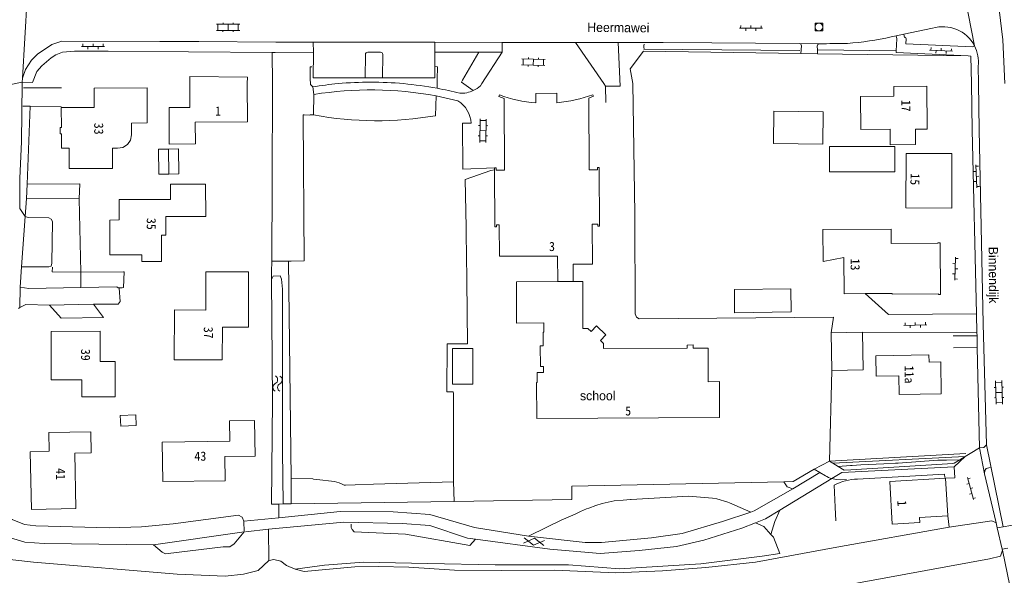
# Model space of a CAD drawing. Header units: metres. Extents: x 189705 to 199106, y 581686 to 588448.
# Tile 9 of 256: x 190221 to 190414, y 581904 to 582013. Entities that reach past the tile are written whole.
import ezdxf
from ezdxf.enums import TextEntityAlignment as Align

# ---------------------------------------------------------------- set-up
doc = ezdxf.new("R2010")
doc.units = ezdxf.units.M
doc.layers.add('B-WA-OG-GBKN-G', color=7, linetype='Continuous', lineweight=18)
doc.styles.add('Style-DotumChe', font='DotumChe.ttf')
doc.styles.add('Style-WORKING', font='WORKING.shx')

msp = doc.modelspace()

# ---------------------------------------------------------------- linework, layer by layer
at = {"layer": 'B-WA-OG-GBKN-G'}
for p, q in [((190404.377, 582024.716), (190407.698, 582007.428)), ((190222.074, 582017.759), (190221.128, 582001.09)), ((190260.422, 582011.938), (190260.421, 582011.638)), ((190262.422, 582011.934), (190262.421, 582011.634)), ((190263.719, 582010.431), (190259.119, 582010.441)), ((190263.721, 582011.631), (190259.121, 582011.641)), ((190259.419, 582010.44), (190259.421, 582011.64)), ((190260.418, 582010.138), (190260.419, 582010.438)), ((190261.419, 582010.436), (190261.421, 582011.636)), ((190262.418, 582010.134), (190262.419, 582010.434)), ((190263.419, 582010.432), (190263.421, 582011.632)), ((190361.625, 582010.886), (190366.125, 582010.855)), ((190361.875, 582010.884), (190361.878, 582011.384)), ((190362.875, 582010.877), (190362.871, 582010.377)), ((190363.875, 582010.87), (190363.878, 582011.37)), ((190364.875, 582010.863), (190364.871, 582010.363)), ((190365.875, 582010.856), (190365.878, 582011.356)), ((190393.836, 582009.683), (190399.473, 582010.847)), ((190232.944, 582007.293), (190232.946, 582007.793)), ((190234.944, 582007.285), (190234.946, 582007.785)), ((190248.02, 582008.249), (190255.667, 582008.237)), ((190255.667, 582008.237), (190270.792, 582008.153)), ((190270.792, 582008.153), (190278.123, 582008.143)), ((190278.123, 582008.143), (190278.137, 582006.153)), ((190278.123, 582008.143), (190301.906, 582008.112)), ((190301.942, 582006.159), (190301.906, 582008.112)), ((190301.906, 582008.112), (190315.124, 582008.094)), ((190315.13, 582006.143), (190315.124, 582008.094)), ((190315.124, 582008.094), (190329.494, 582008.075)), ((190329.494, 582008.075), (190335.036, 582000)), ((190329.494, 582008.075), (190337.9, 582008.064)), ((190338.271, 581999.5), (190337.9, 582008.064)), ((190337.9, 582008.064), (190346.662, 582008.052)), ((190346.662, 582008.052), (190356.219, 582007.993)), ((190356.219, 582007.993), (190373.345, 582007.846)), ((190373.345, 582007.846), (190377.314, 582007.822)), ((190392.353, 582009.377), (190391.363, 582009.173)), ((190393.836, 582009.683), (190392.353, 582009.377)), ((190413.653, 582000), (190413.261, 582008.62)), ((190232.694, 582007.294), (190237.194, 582007.276)), ((190233.944, 582007.289), (190233.942, 582006.789)), ((190235.944, 582007.281), (190235.942, 582006.781)), ((190236.944, 582007.277), (190236.946, 582007.777)), ((190253.637, 582006.267), (190270.072, 582006.124)), ((190270.072, 582006.124), (190270.118, 582000)), ((190270.072, 582006.124), (190270.621, 582006.119)), ((190278.137, 582006.153), (190270.621, 582006.119)), ((190291.297, 582006.154), (190288.798, 582006.169)), ((190301.942, 582006.159), (190301.924, 582003.335)), ((190310.546, 582006.149), (190301.942, 582006.159)), ((190307.377, 582000.673), (190310.546, 582006.149)), ((190315.13, 582006.143), (190310.546, 582006.149)), ((190315.13, 582006.143), (190311.173, 582000)), ((190342.923, 582007.417), (190342.914, 582007.085)), ((190342.914, 582007.085), (190342.933, 582006.919)), ((190342.933, 582007.731), (190342.923, 582007.417)), ((190342.933, 582006.919), (190342.923, 582006.781)), ((190342.923, 582006.781), (190373.453, 582006.516)), ((190373.784, 582007.422), (190373.698, 582005.901)), ((190373.698, 582005.901), (190376.945, 582005.854)), ((190376.891, 582007.378), (190376.919, 582006.602)), ((190376.919, 582006.602), (190392.367, 582006.41)), ((190376.919, 582006.602), (190376.945, 582005.854)), ((190376.945, 582005.854), (190406.46, 582005.43)), ((190398.915, 582006.569), (190403.409, 582006.34)), ((190399.165, 582006.556), (190399.19, 582007.056)), ((190400.163, 582006.505), (190400.138, 582006.006)), ((190401.162, 582006.454), (190401.188, 582006.954)), ((190402.161, 582006.403), (190402.135, 582005.904)), ((190403.159, 582006.352), (190403.185, 582006.852)), ((190288.345, 582005.72), (190288.316, 582001.133)), ((190291.712, 582001.11), (190291.735, 582005.723)), ((190323.563, 582004.726), (190318.966, 582004.891)), ((190319.222, 582003.681), (190319.265, 582004.881)), ((190320.275, 582005.144), (190320.265, 582004.845)), ((190321.221, 582003.609), (190321.264, 582004.809)), ((190322.274, 582005.072), (190322.263, 582004.773)), ((190323.219, 582003.537), (190323.263, 582004.737)), ((190277.529, 582003.277), (190277.857, 582003.321)), ((190277.529, 582001.097), (190277.529, 582003.277)), ((190301.924, 582003.335), (190302.445, 582003.32)), ((190302.445, 582003.32), (190302.413, 582000.837)), ((190323.519, 582003.527), (190318.922, 582003.692)), ((190320.211, 582003.346), (190320.221, 582003.645)), ((190322.209, 582003.274), (190322.22, 582003.573)), ((190340.237, 582002.905), (190340.749, 582000)), ((190408.43, 582003.41), (190408.478, 582000)), ((190216.549, 581999.355), (190221.057, 582000.303)), ((190221.029, 582000), (190221.057, 582000.303)), ((190221.057, 582000.303), (190221.128, 582001.09)), ((190277.538, 581999.857), (190277.529, 582001.097)), ((190288.316, 582001.133), (190291.712, 582001.11)), ((190302.413, 582000.552), (190302.379, 581999.09)), ((190302.413, 582000.837), (190302.413, 582000.552)), ((190307.153, 582000.278), (190307.377, 582000.673)), ((190309.482, 581998.644), (190307.153, 582000.278)), ((190221.302, 581999.166), (190228.77, 581999.193)), ((190270.118, 582000), (190270.031, 581980.576)), ((190278.022, 581999.373), (190277.538, 581999.857)), ((190278.214, 581997.873), (190278.022, 581999.373)), ((190311.173, 582000), (190310.898, 581999.573)), ((190335.036, 582000), (190335.395, 581999.477)), ((190335.395, 581999.477), (190338.271, 581999.5)), ((190335.395, 581999.477), (190335.431, 581996.276)), ((190341.159, 581974.444), (190340.749, 582000)), ((190407.256, 581990.941), (190407.096, 582000)), ((190408.478, 582000), (190408.606, 581990.972)), ((190278.188, 581993.862), (190278.214, 581997.873)), ((190302.076, 581993.708), (190302.169, 581997.596)), ((190302.169, 581997.596), (190306.468, 581996.629)), ((190222.612, 581995.571), (190221.176, 581995.579)), ((190222.612, 581995.571), (190222.037, 581980.269)), ((190228.711, 581995.535), (190222.612, 581995.571)), ((190276.153, 581993.633), (190276.154, 581993.75)), ((190276.153, 581993.633), (190276.323, 581965.248)), ((190276.154, 581993.75), (190276.159, 581993.901)), ((190276.159, 581993.901), (190276.357, 581993.893)), ((190276.357, 581993.893), (190277.319, 581993.849)), ((190277.319, 581993.849), (190277.501, 581993.85)), ((190277.501, 581993.85), (190277.996, 581993.858)), ((190277.996, 581993.858), (190278.188, 581993.862)), ((190310.82, 581993.082), (190310.729, 581988.482)), ((190312.014, 581992.758), (190310.814, 581992.782)), ((190312.02, 581993.058), (190311.928, 581988.458)), ((190310.495, 581991.788), (190310.794, 581991.782)), ((190311.974, 581990.758), (190310.774, 581990.782)), ((190312.294, 581991.752), (190311.994, 581991.758)), ((190407.256, 581990.941), (190408.096, 581954.831)), ((190310.455, 581989.788), (190310.755, 581989.782)), ((190311.934, 581988.758), (190310.735, 581988.782)), ((190312.254, 581989.752), (190311.954, 581989.758)), ((190249.812, 581982.257), (190249.73, 581987.163)), ((190312.894, 581982.981), (190307.891, 581981.187)), ((190313.64, 581983.075), (190312.894, 581982.981)), ((190313.638, 581983.456), (190313.64, 581983.075)), ((190408.037, 581982.8), (190407.538, 581982.776)), ((190407.977, 581984.049), (190408.193, 581979.554)), ((190407.989, 581983.799), (190408.488, 581983.823)), ((190220.582, 581976.27), (190220.63, 581981.48)), ((190307.891, 581981.187), (190308.074, 581971.829)), ((190408.133, 581980.803), (190407.634, 581980.779)), ((190408.085, 581981.802), (190408.584, 581981.826)), ((190221.887, 581977.451), (190222.037, 581980.269)), ((190270.031, 581980.576), (190269.962, 581965.177)), ((190408.181, 581979.804), (190408.68, 581979.828)), ((190221.887, 581977.451), (190221.638, 581973.936)), ((190232.255, 581977.385), (190221.887, 581977.451)), ((190232.255, 581977.385), (190232.53, 581963.053)), ((190220.575, 581975.483), (190220.582, 581976.27)), ((190221.638, 581973.936), (190220.575, 581975.483)), ((190220.945, 581964.099), (190221.638, 581973.936)), ((190308.074, 581971.829), (190308.152, 581964.906)), ((190403.99, 581965.94), (190403.869, 581961.442)), ((190403.983, 581965.69), (190404.483, 581965.677)), ((190220.945, 581964.099), (190220.663, 581960.092)), ((190226.953, 581963.061), (190227.026, 581964.034)), ((190269.962, 581965.177), (190269.953, 581963.119)), ((190269.962, 581965.177), (190273.254, 581965.198)), ((190273.494, 581965.201), (190273.254, 581965.198)), ((190273.254, 581965.198), (190273.754, 581922.62)), ((190273.494, 581965.201), (190273.767, 581965.206)), ((190273.767, 581965.206), (190276.323, 581965.248)), ((190308.152, 581964.906), (190308.177, 581962.971)), ((190403.956, 581964.69), (190403.456, 581964.704)), ((190403.929, 581963.691), (190404.429, 581963.677)), ((190232.53, 581963.053), (190226.953, 581963.061)), ((190240.93, 581963.061), (190232.53, 581963.053)), ((190232.589, 581960.007), (190232.53, 581963.053)), ((190241.065, 581963.067), (190240.93, 581963.061)), ((190240.951, 581959.99), (190241.065, 581963.067)), ((190269.953, 581963.119), (190269.946, 581961.594)), ((190308.177, 581962.971), (190308.215, 581961.388)), ((190403.902, 581962.691), (190403.402, 581962.705)), ((190403.875, 581961.692), (190404.375, 581961.678)), ((190220.576, 581956.12), (190220.663, 581960.092)), ((190239.892, 581959.985), (190240.659, 581959.977)), ((190240.659, 581959.977), (190240.951, 581959.99)), ((190308.215, 581961.388), (190308.348, 581948.954)), ((190326.025, 581961.196), (190329.055, 581961.212)), ((190390.846, 581954.757), (190386.26, 581958.811)), ((190220.37, 581955.923), (190220.576, 581956.12)), ((190235.014, 581956.751), (190226.398, 581956.55)), ((190226.398, 581956.55), (190228.687, 581953.988)), ((190379.624, 581951.16), (190380.038, 581954.213)), ((190408.096, 581954.831), (190390.846, 581954.757)), ((190408.096, 581954.831), (190408.182, 581951.132)), ((190393.85, 581952.564), (190398.348, 581952.703)), ((190394.1, 581952.572), (190394.084, 581953.072)), ((190395.099, 581952.603), (190395.115, 581952.103)), ((190396.099, 581952.634), (190396.083, 581953.133)), ((190397.098, 581952.665), (190397.114, 581952.165)), ((190398.098, 581952.696), (190398.082, 581953.195)), ((190385.753, 581951.24), (190379.624, 581951.16)), ((190379.624, 581951.16), (190379.724, 581943.768)), ((190408.182, 581951.132), (190385.753, 581951.24)), ((190408.196, 581950.532), (190403.497, 581950.512)), ((190408.182, 581951.132), (190408.196, 581950.532)), ((190408.196, 581950.532), (190408.249, 581948.233)), ((190304.329, 581949.001), (190304.28, 581939.58)), ((190306.808, 581948.969), (190304.329, 581949.001)), ((190308.348, 581948.954), (190306.808, 581948.969)), ((190408.249, 581948.233), (190403.62, 581948.213)), ((190408.249, 581948.233), (190408.706, 581928.569)), ((190379.263, 581925.946), (190379.724, 581943.768)), ((190411.581, 581940.407), (190411.88, 581940.416)), ((190411.841, 581941.715), (190411.979, 581937.117)), ((190413.05, 581941.451), (190411.85, 581941.415)), ((190413.041, 581941.751), (190413.179, 581937.153)), ((190413.38, 581940.461), (190413.08, 581940.452)), ((190304.28, 581939.58), (190305.519, 581939.528)), ((190305.519, 581939.528), (190305.586, 581939.241)), ((190305.586, 581939.241), (190305.59, 581938.807)), ((190305.59, 581938.807), (190305.615, 581922.323)), ((190411.64, 581938.407), (190411.94, 581938.416)), ((190413.11, 581939.452), (190411.91, 581939.416)), ((190413.44, 581938.461), (190413.14, 581938.452)), ((190413.17, 581937.453), (190411.97, 581937.417)), ((190413.319, 581913.091), (190410.063, 581929.191)), ((190406.032, 581927.433), (190379.263, 581925.946)), ((190405.873, 581926.868), (190379.908, 581925.547)), ((190403.728, 581924.879), (190405.873, 581926.868)), ((190405.873, 581926.868), (190404.798, 581926.241)), ((190406.861, 581927.461), (190405.873, 581926.868)), ((190408.706, 581928.569), (190406.861, 581927.461)), ((190408.706, 581928.569), (190409.655, 581923.487)), ((190379.263, 581925.946), (190376.272, 581924.404)), ((190379.908, 581925.547), (190379.263, 581925.946)), ((190380.976, 581924.903), (190379.908, 581925.547)), ((190380.976, 581924.903), (190383.43, 581925.08)), ((190380.976, 581924.903), (190382.163, 581924.175)), ((190403.728, 581924.879), (190381.673, 581923.753)), ((190383.43, 581925.08), (190383.753, 581925.102)), ((190383.466, 581924.258), (190403.456, 581925.504)), ((190385.426, 581925.235), (190383.753, 581925.102)), ((190389.921, 581925.452), (190385.426, 581925.235)), ((190392.193, 581925.571), (190389.921, 581925.452)), ((190389.921, 581925.452), (190392.193, 581925.571)), ((190392.193, 581925.571), (190392.771, 581925.601)), ((190400.509, 581926.127), (190392.771, 581925.601)), ((190402.242, 581926.173), (190400.509, 581926.127)), ((190402.242, 581926.173), (190404.798, 581926.241)), ((190403.456, 581925.504), (190403.697, 581925.562)), ((190403.697, 581925.562), (190404.798, 581926.241)), ((190403.728, 581924.879), (190403.839, 581922.714)), ((190372.071, 581920.531), (190377.422, 581923.726)), ((190377.422, 581923.726), (190376.272, 581924.404)), ((190378.479, 581923.106), (190377.422, 581923.726)), ((190381.673, 581923.753), (190379.721, 581922.539)), ((190382.163, 581924.175), (190383.466, 581924.258)), ((190411.952, 581913.856), (190409.655, 581923.487)), ((190278.037, 581922.467), (190273.754, 581922.62)), ((190273.754, 581922.62), (190273.813, 581917.587)), ((190278.179, 581922.451), (190278.037, 581922.467)), ((190278.839, 581922.374), (190278.179, 581922.451)), ((190282.29, 581921.954), (190278.839, 581922.374)), ((190283.217, 581921.695), (190282.29, 581921.954)), ((190283.907, 581921.409), (190283.217, 581921.695)), ((190284.044, 581921.325), (190283.907, 581921.409)), ((190284.178, 581921.242), (190284.044, 581921.325)), ((190284.417, 581921.249), (190284.178, 581921.242)), ((190284.417, 581921.249), (190284.287, 581921.245)), ((190286.354, 581921.325), (190284.417, 581921.249)), ((190289.938, 581921.441), (190286.354, 581921.325)), ((190305.615, 581921.91), (190289.938, 581921.441)), ((190305.615, 581922.323), (190305.615, 581921.91)), ((190305.707, 581918.072), (190305.615, 581921.91)), ((190369.575, 581916.352), (190379.721, 581922.539)), ((190370.359, 581921.922), (190370.967, 581920.948)), ((190370.967, 581920.948), (190372.071, 581920.531)), ((190380.607, 581922.337), (190379.721, 581922.539)), ((190380.189, 581921.225), (190380.389, 581916.938)), ((190381.38, 581922.324), (190380.607, 581922.337)), ((190382.598, 581922.387), (190381.38, 581922.324)), ((190403.839, 581922.714), (190402.005, 581922.603)), ((190402.45, 581915.241), (190402.005, 581922.603)), ((190406.653, 581921.558), (190406.171, 581921.426)), ((190406.323, 581922.764), (190407.51, 581918.423)), ((190406.389, 581922.523), (190406.871, 581922.655)), ((190351.637, 581919.094), (190340.39, 581918.456)), ((190351.637, 581919.094), (190356.328, 581918.677)), ((190407.181, 581919.629), (190406.698, 581919.497)), ((190406.917, 581920.594), (190407.399, 581920.726)), ((190271.331, 581917.525), (190272.186, 581917.563)), ((190271.331, 581917.525), (190271.333, 581914.878)), ((190272.186, 581917.563), (190273.813, 581917.587)), ((190273.813, 581917.587), (190305.707, 581918.072)), ((190332.087, 581916.775), (190333.506, 581917.266)), ((190333.506, 581917.266), (190334.722, 581917.684)), ((190334.722, 581917.684), (190337.105, 581918.156)), ((190338.856, 581918.319), (190337.105, 581918.156)), ((190338.856, 581918.319), (190340.272, 581918.449)), ((190340.272, 581918.449), (190340.39, 581918.456)), ((190340.39, 581918.456), (190340.272, 581918.449)), ((190356.328, 581918.677), (190357.236, 581918.577)), ((190357.236, 581918.577), (190359.339, 581917.934)), ((190359.339, 581917.934), (190359.715, 581917.815)), ((190363.855, 581915.97), (190359.715, 581917.815)), ((190407.444, 581918.665), (190407.927, 581918.797)), ((190329.409, 581915.598), (190326.675, 581914.382)), ((190330.494, 581916.081), (190329.409, 581915.598)), ((190331.657, 581916.588), (190330.494, 581916.081)), ((190331.657, 581916.588), (190332.087, 581916.775)), ((190332.087, 581916.775), (190331.657, 581916.588)), ((190369.575, 581916.352), (190368.549, 581914.151)), ((190380.389, 581916.938), (190380.53, 581914.247)), ((190402.45, 581915.241), (190402.751, 581912.987)), ((190271.333, 581914.878), (190264.495, 581914.205)), ((190264.59, 581912.091), (190264.495, 581914.205)), ((190285.517, 581913.257), (190285.529, 581913.627)), ((190285.522, 581913.122), (190285.517, 581913.257)), ((190323.885, 581913.025), (190326.675, 581914.382)), ((190364.782, 581913.885), (190366.447, 581913.161)), ((190368.549, 581914.151), (190367.813, 581911.612)), ((190412.175, 581912.893), (190411.952, 581913.856)), ((190413.319, 581913.091), (190419.219, 581914.113)), ((190246.805, 581909.558), (190264.59, 581912.091)), ((190262.637, 581909.745), (190264.59, 581912.091)), ((190264.819, 581912.115), (190269.354, 581912.599)), ((190269.429, 581906.471), (190269.354, 581912.599)), ((190285.552, 581912.925), (190285.522, 581913.122)), ((190285.581, 581912.818), (190285.552, 581912.925)), ((190285.581, 581912.818), (190285.723, 581912.537)), ((190286.149, 581912.089), (190285.723, 581912.537)), ((190296.178, 581911.646), (190286.149, 581912.089)), ((190308.79, 581909.418), (190296.178, 581911.646)), ((190323.885, 581913.025), (190320.29, 581911.26)), ((190366.447, 581913.161), (190367.813, 581911.612)), ((190367.813, 581911.612), (190368.302, 581911.057)), ((190380.755, 581909.102), (190402.751, 581912.987)), ((190412.175, 581912.893), (190413.319, 581913.091)), ((190413.134, 581908.699), (190412.175, 581912.893)), ((190309.895, 581910.681), (190308.79, 581909.418)), ((190368.302, 581911.057), (190369.538, 581907.839)), ((190369.538, 581907.839), (190366.076, 581907.344)), ((190414.215, 581908.911), (190413.134, 581908.699)), ((190415.877, 581895.532), (190413.165, 581908.486)), ((190280.317, 581905.55), (190274.537, 581904.766)), ((190287.984, 581906.169), (190280.317, 581905.55)), ((190300.474, 581905.921), (190287.984, 581906.169)), ((190313.767, 581905.611), (190300.474, 581905.921)), ((190328.112, 581905.611), (190313.767, 581905.611)), ((190338.128, 581904.869), (190328.112, 581905.611)), ((190354.081, 581905.859), (190338.128, 581904.869)), ((190366.076, 581907.344), (190354.081, 581905.859))]:
    msp.add_line(p, q, dxfattribs=at)
at = {"layer": 'B-WA-OG-GBKN-G', "flags": 128}
for points in [[(190386.876, 582059.196), (190396.854, 582048.946), (190403.725, 582039.02), (190406.576, 582033.917), (190409.556, 582027.214), (190412.543, 582014.539), (190413.261, 582008.62)], [(190376.448, 582010.352), (190376.448, 582011.852), (190377.948, 582011.852), (190377.948, 582010.352), (190376.448, 582010.352)], [(190221.128, 582001.09), (190221.685, 582002.742), (190222.903, 582004.599), (190224.095, 582005.77), (190226.861, 582007.653), (190228.842, 582008.316), (190248.02, 582008.249)], [(190392.367, 582006.41), (190392.465, 582008.783), (190392.353, 582009.377)], [(190393.836, 582009.683), (190393.972, 582009.062), (190394.16, 582009.088), (190394.284, 582008.812), (190394.238, 582007.836), (190407.316, 582007.221), (190407.698, 582007.428)], [(190221.057, 582000.303), (190223.085, 582000.254), (190223.922, 582002.364), (190224.885, 582003.484), (190226.712, 582005.036), (190227.677, 582005.672), (190228.972, 582006.182), (190231.334, 582006.338), (190237.939, 582006.373), (190253.637, 582006.267)], [(190278.137, 582006.153), (190278.106, 582001.157), (190288.316, 582001.133)], [(190340.237, 582002.905), (190342.824, 582006.389), (190373.698, 582005.901)], [(190392.367, 582006.41), (190392.354, 582006.102), (190406.46, 582005.43)], [(190406.46, 582005.43), (190407.015, 582005.404), (190407.096, 582000)], [(190301.924, 582003.335), (190301.911, 582001.109), (190291.712, 582001.11)], [(190253.899, 582000), (190253.915, 582001.41), (190265.193, 582001.282), (190265.178, 582000), (190265.202, 581992.499), (190254.994, 581992.467), (190255.008, 581988.174), (190249.867, 581988.158), (190249.844, 581995.319), (190253.914, 581995.332), (190253.899, 582000)], [(190220.63, 581981.48), (190220.93, 581988.564), (190221.029, 582000)], [(190228.731, 581995.317), (190228.742, 581991.367), (190228.522, 581991.366), (190228.525, 581990.176), (190228.745, 581990.177), (190228.753, 581987.347), (190230.243, 581987.351), (190230.255, 581983.351), (190238.745, 581983.375), (190238.734, 581987.355), (190239.764, 581987.358), (190240.814, 581987.501), (190241.728, 581988.038), (190242.297, 581988.932), (190242.477, 581989.977), (190242.47, 581992.277), (190245.58, 581992.286), (190245.56, 581999.166), (190235.15, 581999.136), (190235.161, 581995.336), (190228.731, 581995.317)], [(190398.446, 581991.086), (190396.136, 581991.06), (190396.171, 581988.04), (190391.201, 581987.983), (190391.166, 581991.043), (190385.446, 581990.978), (190385.372, 581997.488), (190391.89, 581997.542), (190391.874, 581999.452), (190398.384, 581999.506), (190398.446, 581991.086)], [(190314.583, 581997.778), (190314.475, 581997.48), (190315.511, 581997.115), (190315.582, 581983.03), (190313.942, 581983.017), (190313.951, 581983.457), (190313.638, 581983.456)], [(190325.873, 581996.246), (190325.868, 581998.099), (190321.737, 581998.072), (190321.747, 581996.228)], [(190329.055, 581961.212), (190329.038, 581964.572), (190332.838, 581964.592), (190332.798, 581972.441), (190333.879, 581972.447), (190333.881, 581972.027), (190334.201, 581972.028), (190334.142, 581983.558), (190333.823, 581983.557), (190333.825, 581983.127), (190332.165, 581983.118), (190332.094, 581997.169), (190333.029, 581997.511), (190332.932, 581997.815)], [(190377.969, 581988.141), (190378.057, 581994.451), (190368.399, 581994.585), (190368.31, 581988.275), (190377.969, 581988.141)], [(190309.042, 581992.252), (190307.369, 581992.244), (190307.398, 581983.221), (190313.638, 581983.456)], [(190410.063, 581929.191), (190409.39, 581952.916), (190408.606, 581990.972)], [(190249.812, 581982.257), (190247.862, 581982.224), (190247.78, 581987.13), (190249.73, 581987.163)], [(190249.812, 581982.257), (190251.776, 581982.29), (190251.694, 581987.196), (190249.73, 581987.163)], [(190392.063, 581987.687), (190392.068, 581982.698), (190379.318, 581982.685), (190379.313, 581987.672), (190392.063, 581987.687)], [(190394.298, 581986.322), (190403.279, 581986.303), (190403.257, 581975.605), (190394.275, 581975.624), (190394.298, 581986.322)], [(190313.64, 581983.075), (190313.696, 581971.893), (190314.016, 581971.894), (190314.014, 581972.324), (190314.574, 581972.327), (190314.6, 581966.139), (190326, 581966.196), (190326.025, 581961.196)], [(190222.037, 581980.269), (190232.384, 581980.357), (190232.255, 581977.385)], [(190240.103, 581973.259), (190238.253, 581973.256), (190238.265, 581966.434), (190244.484, 581966.444), (190244.486, 581965.145), (190248.382, 581965.151), (190248.374, 581970.284), (190249.235, 581970.286), (190249.229, 581973.963), (190257.032, 581973.975), (190257.022, 581980.298), (190250.127, 581980.286), (190250.132, 581977.276), (190240.097, 581977.26), (190240.103, 581973.259)], [(190220.945, 581964.099), (190226.264, 581964.073), (190226.722, 581964.221), (190226.881, 581964.804), (190226.98, 581972.934), (190226.731, 581973.445), (190226.276, 581973.704), (190222.261, 581973.74), (190221.638, 581973.936)], [(190341.159, 581974.444), (190341.184, 581954.878), (190341.432, 581954.215), (190341.988, 581953.905), (190380.038, 581954.213)], [(190386.26, 581958.811), (190391.59, 581958.85), (190391.591, 581958.71), (190400.621, 581958.776), (190400.621, 581958.676), (190401.021, 581958.679), (190400.948, 581968.788), (190400.548, 581968.786), (190400.549, 581968.686), (190391.389, 581968.619), (190391.368, 581971.469), (190377.998, 581971.372), (190378.07, 581965.129), (190382.088, 581965.891), (190382.14, 581958.781), (190386.26, 581958.811)], [(190265.414, 581960.747), (190265.42, 581963.092), (190257.045, 581963.115), (190257.039, 581960.77)], [(190269.946, 581961.594), (190270.282, 581962.252), (190271.63, 581962.316), (190271.878, 581961.679), (190272.114, 581959.72), (190272.052, 581927.982), (190272.186, 581917.563)], [(190269.946, 581961.594), (190270.136, 581937.884), (190269.949, 581917.506), (190271.331, 581917.525)], [(190220.663, 581960.092), (190222.389, 581959.813), (190232.589, 581960.007)], [(190232.589, 581960.007), (190239.619, 581960.14), (190239.892, 581959.985)], [(190239.892, 581959.985), (190240.074, 581959.882), (190240.253, 581957.263), (190239.893, 581956.732), (190235.014, 581956.751)], [(190265.414, 581960.747), (190265.39, 581952.224), (190260.299, 581952.238), (190260.281, 581945.829), (190250.878, 581945.855), (190250.904, 581955.623), (190257.025, 581955.607), (190257.039, 581960.77)], [(190326.025, 581961.196), (190317.915, 581961.155), (190317.956, 581953.056), (190323.295, 581953.084), (190323.296, 581951.287), (190323.176, 581951.287), (190323.192, 581948.597), (190322.592, 581948.593), (190322.619, 581944.522), (190323.219, 581944.525), (190323.225, 581943.365), (190321.965, 581943.358), (190321.975, 581941.358), (190321.895, 581941.358), (190321.931, 581934.33), (190357.734, 581934.513), (190357.699, 581941.562), (190355.524, 581941.551)], [(190329.055, 581961.212), (190330.919, 581961.221), (190330.973, 581952.001)], [(190360.647, 581959.623), (190360.696, 581955.067), (190371.784, 581955.216), (190371.735, 581959.772), (190360.647, 581959.623)], [(190220.576, 581956.12), (190221.75, 581956.668), (190226.398, 581956.55)], [(190228.687, 581953.988), (190236.972, 581954.141), (190235.014, 581956.751)], [(190330.973, 581952.001), (190331.953, 581952.007), (190332.581, 581951.391), (190333.646, 581952.475), (190335.437, 581950.716), (190334.386, 581949.646), (190335.007, 581949.037), (190335.011, 581948.048), (190351.401, 581948.13), (190351.398, 581948.74), (190352.588, 581948.745), (190352.591, 581948.135), (190355.491, 581948.15), (190355.524, 581941.551)], [(190236.338, 581951.45), (190236.358, 581945.488), (190239.276, 581945.498), (190239.3, 581938.584), (190232.773, 581938.562), (190232.761, 581941.905), (190226.756, 581941.885), (190226.724, 581951.418), (190236.338, 581951.45)], [(190379.724, 581943.768), (190385.857, 581943.851), (190385.753, 581951.24)], [(190309.394, 581948.075), (190305.375, 581948.079), (190305.369, 581941.06), (190309.388, 581941.056), (190309.394, 581948.075)], [(190388.354, 581946.61), (190388.426, 581942.638), (190392.883, 581942.72), (190392.95, 581939.026), (190401.194, 581939.177), (190401.08, 581945.422), (190398.796, 581945.381), (190398.77, 581946.801), (190388.354, 581946.61)], [(190240.371, 581932.836), (190243.435, 581932.952), (190243.356, 581935.059), (190240.29, 581934.941), (190240.371, 581932.836)], [(190261.769, 581929.862), (190261.723, 581933.869), (190266.623, 581933.925), (190266.703, 581926.961), (190260.774, 581926.893), (190260.829, 581922.082), (190248.613, 581921.942), (190248.524, 581929.711), (190261.769, 581929.862)], [(190226.358, 581927.891), (190226.282, 581931.576), (190234.521, 581931.746), (190234.607, 581927.578), (190231.36, 581927.511), (190231.583, 581916.687), (190222.859, 581916.507), (190222.625, 581927.814), (190226.358, 581927.891)], [(190408.706, 581928.569), (190409.525, 581928.646), (190410.063, 581929.191)], [(190376.272, 581924.404), (190372.136, 581921.945), (190370.359, 581921.922)], [(190401.915, 581922.77), (190401.813, 581923.426), (190384.794, 581922.44)], [(190409.655, 581923.487), (190409.711, 581924.121), (190410.02, 581924.5), (190410.759, 581924.696)], [(190305.707, 581918.072), (190328.807, 581918.423), (190328.755, 581921.066), (190370.359, 581921.922)], [(190402.005, 581922.603), (190391.096, 581921.944), (190391.598, 581913.626), (190397.013, 581913.953), (190396.955, 581914.909), (190402.45, 581915.241)], [(190372.071, 581920.531), (190364.537, 581916.195), (190363.855, 581915.97)], [(190207.736, 581916.238), (190209.31, 581916.122), (190210.855, 581915.549), (190212.751, 581914.49), (190215.352, 581912.662), (190218.563, 581910.982), (190221.553, 581910.065), (190225.363, 581909.828), (190246.805, 581909.558)], [(190264.495, 581914.205), (190264.21, 581914.966), (190263.451, 581915.404), (190250.68, 581913.69), (190244.474, 581913.111), (190238.095, 581912.889), (190223.742, 581913.299), (190221.535, 581913.572), (190219.103, 581914.509), (190218.144, 581915.088)], [(190320.29, 581911.26), (190309.725, 581912.954), (190300.931, 581915.498), (190293.796, 581916.02), (190283.378, 581916.063), (190271.333, 581914.878)], [(190320.29, 581911.26), (190331.372, 581910.039), (190334.6, 581910.035), (190344.416, 581910.938), (190350.42, 581911.799), (190358.319, 581914.142), (190363.855, 581915.97)], [(190364.782, 581913.885), (190366.76, 581914.675), (190369.575, 581916.352)], [(190269.354, 581912.599), (190284.122, 581914.023), (190295.503, 581913.769), (190300.937, 581913.313), (190308.359, 581910.882), (190309.895, 581910.681)], [(190309.895, 581910.681), (190324.499, 581908.678), (190334.326, 581907.853), (190341.979, 581908.419), (190349.305, 581909.243), (190354.651, 581910.464), (190362.092, 581912.811), (190364.782, 581913.885)], [(190402.751, 581912.987), (190411.12, 581914.249), (190411.952, 581913.856)], [(190135.658, 581907.727), (190151.712, 581908.383), (190165.036, 581909.457), (190185.164, 581909.835), (190203.548, 581908.373), (190223.271, 581906.136), (190251.454, 581903.824), (190260.851, 581903.384), (190264.463, 581903.833), (190267.341, 581904.544), (190269.429, 581906.471)], [(190246.805, 581909.558), (190248.52, 581908.119), (190249.127, 581907.809), (190260.472, 581909.155), (190261.742, 581909.143), (190262.637, 581909.745)], [(190323.307, 581909.407), (190321.474, 581910.85), (190319.339, 581909.911)], [(190323.433, 581910.399), (190321.298, 581909.461), (190319.465, 581910.903)], [(190315.035, 581904.546), (190325.377, 581904.579), (190337.441, 581904.064), (190346.568, 581904.464), (190355.034, 581905.124), (190364.775, 581906.13), (190380.755, 581909.102)], [(190413.165, 581908.486), (190412.785, 581907.322), (190410.671, 581906.782), (190381.758, 581901.529), (190370.612, 581899.698), (190366.635, 581899.216)], [(190413.134, 581908.699), (190413.122, 581908.69), (190413.165, 581908.486)], [(190269.429, 581906.471), (190269.468, 581906.507), (190270.359, 581906.677), (190271.779, 581906.334), (190272.864, 581905.511), (190274.537, 581904.766)], [(190315.035, 581904.546), (190305.761, 581904.604), (190296.873, 581905.142), (190290.928, 581905.322), (190286.253, 581905.262), (190276.36, 581904.336), (190274.537, 581904.766)]]:
    msp.add_lwpolyline(points, dxfattribs=at)
at = {"layer": 'B-WA-OG-GBKN-G'}
msp.add_circle((190377.198, 582011.102), 0.75, dxfattribs=at)
at = {"layer": 'B-WA-OG-GBKN-G', "extrusion": (0, 0, -1)}
for centre, radius, start, end in [((-190401.558, 582004.26), 6.909, 72.43293, 152.71081), ((-190373.333, 582007.394), 0.452, 91.55701, 176.45145), ((-190377.323, 582007.39), 0.432, 358.40021, 88.82476), ((-190401.576, 582004.237), 6.904, 152.46951, 186.88064), ((-190289.402, 581929.449), 69.332, 80.71379, 100.61121), ((-190307.059, 582003.892), 5.781, 245.21782, 272.46763), ((-190307.063, 582003.875), 5.763, 228.28322, 245.18115), ((-190303.511, 581991.945), 5.539, 122.25982, 176.82282), ((-190323.922, 582023.612), 27.47, 274.54146, 289.87517), ((-190323.205, 582024.912), 28.79, 250.25399, 264.68324), ((-190271.07, 581940.412), 0.85, 298.58813, 62.44316), ((-190271.97, 581940.404), 0.85, 298.58813, 62.44316)]:
    msp.add_arc(centre, radius, start, end, dxfattribs=at)
at = {"layer": 'B-WA-OG-GBKN-G'}
for centre, radius, start, end in [((190359.904, 583524.289), 1516.567, 270.657781, 270.865287), ((190378.39, 582066.751), 59.021, 274.29115, 282.69768), ((190288.797, 582005.717), 0.452, 89.92159, 179.57024), ((190291.282, 582005.701), 0.454, 2.8394, 88.08364), ((190289.386, 581929.313), 70.976, 84.82778, 95.17222), ((190289.437, 581928.946), 71.346, 95.18576, 99.20626), ((190289.353, 581929.044), 71.247, 79.46506, 84.82008), ((190289.391, 581929.368), 70.922, 75.78223, 79.44783), ((190290.562, 582060.483), 67.76, 259.4779, 279.78336), ((190270.283, 581941.92), 0.85, 297.55683, 61.41186), ((190271.183, 581941.911), 0.85, 297.55683, 61.41186), ((190381.151, 581927.314), 4.984, 237.59058, 253.33396), ((190384.922, 581912.622), 9.819, 90.74527, 118.81534)]:
    msp.add_arc(centre, radius, start, end, dxfattribs=at)

# ---------------------------------------------------------------- texts
for s, rotation, style, p in [('Heermawei', 359.48354, 'Style-WORKING', (190331.807, 582010.155)), ('17', 270.44383, 'Style-DotumChe', (190393.389, 581996.812)), ('1', 0.13719, 'Style-DotumChe', (190258.877, 581993.728)), ('33', 270.13719, 'Style-DotumChe', (190235.18, 581992.329)), ('15', 267.79647, 'Style-DotumChe', (190395.202, 581982.444)), ('35', 270.07263, 'Style-DotumChe', (190245.479, 581973.664)), ('Binnendijk', 270.27437, 'Style-WORKING', (190410.487, 581968.007)), ('13', 270.37928, 'Style-DotumChe', (190383.417, 581965.693)), ('37', 271.86452, 'Style-DotumChe', (190256.648, 581952.286)), ('39', 270.16947, 'Style-DotumChe', (190232.599, 581947.983)), ('11a', 271.0007, 'Style-DotumChe', (190393.993, 581944.693)), ('43', 0.62135, 'Style-DotumChe', (190254.83, 581926.032)), ('41', 271.13786, 'Style-DotumChe', (190227.669, 581924.583)), ('1', 273.41575, 'Style-DotumChe', (190392.571, 581918.23))]:
    msp.add_text(s, height=1.8, rotation=rotation, dxfattribs=dict(at, style=style)).set_placement(p)
at = {"layer": 'B-WA-OG-GBKN-G', "style": 'Style-DotumChe'}
for s, rotation, p in [('3', 0.37121, (190324.905, 581967.168)), ('5', 0.28244, (190339.83, 581934.921))]:
    msp.add_text(s, height=1.8, rotation=rotation, dxfattribs=at).set_placement(p, align=Align.CENTER)
at = {"layer": 'B-WA-OG-GBKN-G', "style": 'Style-WORKING'}
msp.add_text('school', height=1.8, dxfattribs=at).set_placement((190330.381, 581937.899))

doc.saveas('drawing.dxf')
